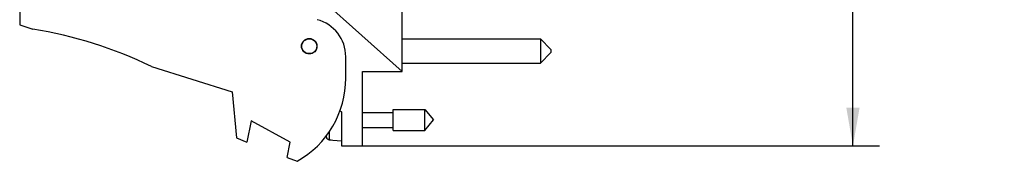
# Model space of a CAD drawing. Header units: inches. Extents: x 0.2 to 16.8, y 0.2 to 10.8.
# Tile 2 of 10: x 6.606 to 11.241, y 3.089 to 3.756. Entities that reach past the tile are written whole.
import ezdxf

# ---------------------------------------------------------------- set-up
doc = ezdxf.new("R2010")
doc.units = ezdxf.units.IN
doc.header["$LTSCALE"] = 0.935
doc.header["$MEASUREMENT"] = 0
doc.layers.get('0').update_dxf_attribs({"linetype": 'CONTINUOUS'})
doc.layers.add('DIMENSIONS', color=7, linetype='CONTINUOUS')
doc.styles.get("Standard").update_dxf_attribs({"font": 'txt', "width": 0.8})
doc.dimstyles.new('DIMSTYLE_2', dxfattribs={"dimtxt": 0.125, "dimasz": 0.18, "dimexe": 0.18, "dimexo": 0.0625, "dimgap": 0.09, "dimtad": 0, "dimtih": 1, "dimtoh": 1, "dimdec": 3, "dimzin": 4, "dimdsep": 46, "dimtxsty": 'STANDARD', "dimblk": '_FILLED', "dimblk1": '_FILLED', "dimblk2": '_FILLED', "dimcen": 0.09, "dimadec": 0, "dimazin": 0, "dimtp": 0.005, "dimtm": 0.005, "dimtfac": 1, "dimtdec": 3, "dimtofl": 0, "dimtmove": 0, "dimatfit": 3, "dimldrblk": '_FILLED', "dimfxl": 1, "dimtolj": 1, "dimtzin": 4, "dimarcsym": 0})

# ---------------------------------------------------------------- blocks, each defined once
blk = doc.blocks.new('_FILLED')
at = {"color": 0, "linetype": 'BYBLOCK'}
blk.add_solid([(0, 0), (-1, 0.174), (-1, -0.174)], dxfattribs=at)
blk = doc.blocks.new('*D13')
at = {"layer": 'DIMENSIONS', "color": 2, "linetype": 'CONTINUOUS'}
for p, q in [((8.2838, 8.2267), (10.6538, 8.2267)), ((10.5288, 8.2267), (10.5288, 5.8193)), ((10.5288, 3.1618), (10.5288, 5.5693)), ((8.1838, 3.1618), (10.6538, 3.1618))]:
    blk.add_line(p, q, dxfattribs=at)
at = {"layer": 'DIMENSIONS', "color": 2, "linetype": 'CONTINUOUS', "xscale": 0.18, "yscale": 0.18, "zscale": 0.18}
for p, rotation in [((10.5288, 8.2267), 90), ((10.5288, 3.1618), 270)]:
    blk.add_blockref('_FILLED', p, dxfattribs=dict(at, rotation=rotation))
at = {"layer": 'DIMENSIONS', "color": 2, "linetype": 'CONTINUOUS', "insert": (10.5288, 5.7568), "char_height": 0.125, "width": 1.425, "attachment_point": 2, "line_spacing_factor": 0.9}
blk.add_mtext('5.065{\\Ftxt.shx;\\W1.000000;\\H0.125000; }[128.65]', dxfattribs=at)

msp = doc.modelspace()

# ---------------------------------------------------------------- linework, layer by layer
at = {"color": 7, "linetype": 'CONTINUOUS'}
for p, q in [((8.4073, 3.5118), (8.4073, 4.0908)), ((6.6063, 3.8508), (6.6063, 3.7308)), ((8.4073, 3.5118), (8.0263, 3.8524)), ((6.6063, 3.7308), (6.6683, 3.7113)), ((8.4073, 3.6656), (9.0573, 3.6656)), ((9.1073, 3.6156), (9.0573, 3.6656)), ((9.0573, 3.6656), (9.0573, 3.5506)), ((9.1073, 3.6156), (9.1073, 3.6006)), ((8.1413, 3.4808), (8.1413, 3.5815)), ((9.1073, 3.6006), (9.0573, 3.5506)), ((7.2262, 3.5355), (7.6063, 3.4158)), ((8.4073, 3.5506), (9.0573, 3.5506)), ((8.2193, 3.1618), (8.2193, 3.5118)), ((8.2193, 3.5118), (8.4073, 3.5118)), ((7.6063, 3.4158), (7.6263, 3.1988)), ((8.1135, 3.3283), (8.1213, 3.3218)), ((8.1213, 3.3218), (8.1213, 3.1618)), ((8.2193, 3.3189), (8.365, 3.3189)), ((8.365, 3.2346), (8.365, 3.333)), ((8.365, 3.333), (8.513, 3.333)), ((8.513, 3.333), (8.5543, 3.2838)), ((8.513, 3.2346), (8.513, 3.333)), ((7.6963, 3.2796), (7.6763, 3.1796)), ((7.8802, 3.1796), (7.6963, 3.2796)), ((8.2193, 3.2488), (8.365, 3.2488)), ((8.513, 3.2346), (8.5543, 3.2838)), ((7.6263, 3.1988), (7.6763, 3.1796)), ((8.0498, 3.2018), (8.0498, 3.2106)), ((8.0641, 3.1901), (8.0641, 3.2295)), ((8.365, 3.2346), (8.513, 3.2346)), ((7.8657, 3.1068), (7.8802, 3.1796)), ((8.0641, 3.1901), (8.072, 3.1896)), ((8.072, 3.1896), (8.0799, 3.1892)), ((8.0799, 3.1892), (8.0799, 3.1882)), ((8.0799, 3.1882), (8.1213, 3.1858)), ((8.1213, 3.1618), (8.2193, 3.1618)), ((7.8657, 3.1068), (7.9123, 3.0888))]:
    msp.add_line(p, q, dxfattribs=at)
for radius in [0.0365, 0.035]:
    msp.add_circle((7.9693, 3.6308), radius, dxfattribs=at)
for centre, radius, start, end in [((7.9613, 3.5815), 0.18, 0, 75.5225), ((6.3449, 1.7113), 2.026, 64.2145, 80.8167), ((7.6913, 3.4808), 0.45, 299.4136, 360), ((8.3516, 3.2838), 0.3127, 193.9238, 195.2119), ((8.0654, 3.206), 0.0161, 195.2154, 203.9707), ((8.065, 3.2057), 0.0156, 257.6175, 266.6515)]:
    msp.add_arc(centre, radius, start, end, dxfattribs=at)
msp.add_open_spline([(8.0617, 3.1904), (8.0605, 3.1907), (8.0581, 3.1915), (8.055, 3.1935), (8.0524, 3.1962), (8.0512, 3.1983), (8.0507, 3.1995)], degree=3, knots=[0, 0, 0, 0, 0.249992, 0.499991, 0.749994, 1, 1, 1, 1], dxfattribs=at)

# ---------------------------------------------------------------- dimensions: what is measured, and where the dimension line sits
at = {"layer": 'DIMENSIONS', "color": 2, "linetype": 'CONTINUOUS'}
dim = msp.add_linear_dim(base=(10.5288, 3.1618), p1=(8.2838, 8.2267), p2=(8.1838, 3.1618), angle=270, dimstyle='DIMSTYLE_2', dxfattribs=at)
dim.commit()
dim.dimension.update_dxf_attribs({"geometry": '*D13', "text_midpoint": (10.3788, 5.6943), "dimtype": 160})

doc.saveas('drawing.dxf')
